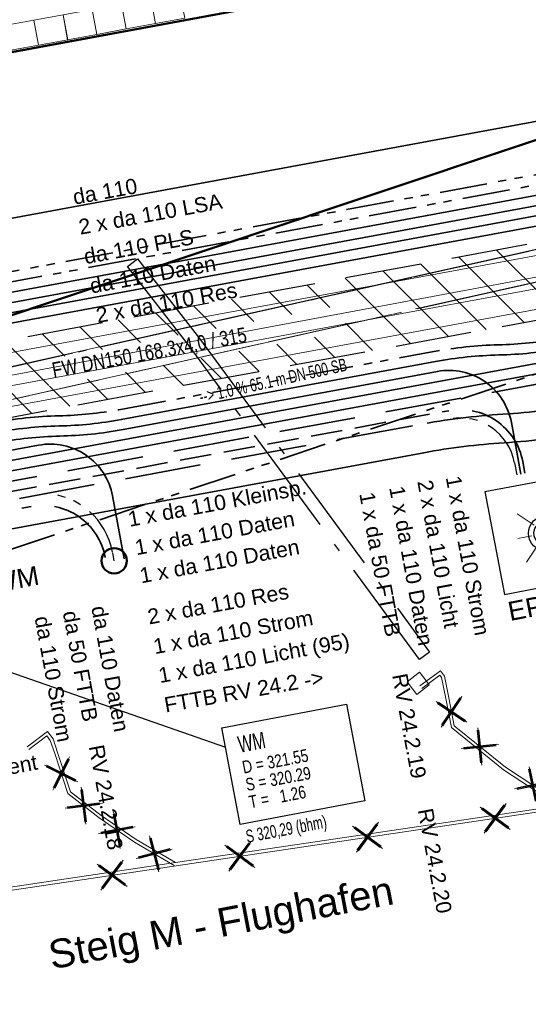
# Model space of a CAD drawing. Extents: x 3503752 to 3504470, y 5375172 to 5375556.
# Tile 38 of 77: x 3504264 to 3504272, y 5375427 to 5375442. Entities that reach past the tile are written whole.
import ezdxf

# ---------------------------------------------------------------- set-up
doc = ezdxf.new("R2010")
doc.units = 0
doc.header["$MEASUREMENT"] = 0
for name, pattern in [('1', [1.4, 0.5, -0.2, 0.5, -0.2]), ('123', [0.25001, 0.12501, -0.125]), ('140', [41.5, 15, -3.5, 15, -3.5, 1, -3.5]), ('2', [3.4, 1.2, -0.5, 1.2, -0.5]), ('202', [2.64, 1.75, -0.38, 0.13, -0.38]), ('237', [1.5, 0.75, -0.18, 0.13, -0.13, 0.13, -0.18]), ('240', [1.88, 1.25, -0.25, 0.13, -0.25]), ('39', [4.75, 4, -0.75]), ('86', [2.3751, 2.0001, -0.375])]:
    doc.linetypes.add(name, pattern=pattern)
for name, color, linetype in [('$_LISY_$_TMP', 7, 'Continuous'), ('4WB_KANALISATION', 7, 'Continuous'), ('_4WP_BAUFELD', 7, 'Continuous'), ('_4WP_FW_PLANUN', 7, 'Continuous'), ('_4WP_GRABEN', 7, 'Continuous'), ('_4WP_KANALISATIO', 7, 'Continuous'), ('_4WP_KANCAD', 7, 'Continuous'), ('_4WP_KANCAD-T', 7, 'Continuous'), ('_4WP_KONZ-BAUGRU', 7, 'Continuous'), ('_4WP_LICHT-KSR', 7, 'Continuous'), ('_4WP_LICHT-LAMPE', 7, 'Continuous'), ('_4WP_LICHT_STILL', 7, 'Continuous'), ('_4WP_STADT-DACH', 7, 'Continuous'), ('_4WP_STADT_BEW_S', 7, 'Continuous'), ('_4WP_STADT_DATEN', 7, 'Continuous'), ('_4WP_STADT_FTT3', 7, 'Continuous'), ('_4WP_STADT_KLEIN', 7, 'Continuous'), ('_4WP_STADT_LSA', 7, 'Continuous'), ('_4WP_STADT_PLS', 7, 'Continuous'), ('_4WP_STADT_RESER', 7, 'Continuous'), ('_4WP_STADT_STROM', 7, 'Continuous'), ('_4WP_STEIGBEZEIC', 7, 'Continuous'), ('_4WP_TELEKOM', 7, 'Continuous')]:
    doc.layers.add(name, color=color, linetype=linetype)
doc.styles.add('109', font='TXT', dxfattribs={"width": 0.7, "height": 0.26})
doc.styles.add('110', font='TXT', dxfattribs={"width": 0.8, "height": 0.2})
doc.styles.add('112', font='TXT', dxfattribs={"width": 0.7, "height": 0.2})
doc.styles.add('121', font='ARIAL.TTF', dxfattribs={"height": 0.24})
doc.styles.add('131', font='TXT', dxfattribs={"width": 0.7, "height": 0.2})
doc.styles.add('136', font='ARIAL.TTF', dxfattribs={"height": 0.24})
doc.styles.add('179', font='ARIAL.TTF', dxfattribs={"height": 0.24})
doc.styles.add('23', font='ARIAL.TTF', dxfattribs={"height": 0.43})
doc.styles.add('387', font='ARIAL.TTF', dxfattribs={"height": 0.24})
doc.styles.add('399', font='ARIAL.TTF', dxfattribs={"height": 0.3})
doc.styles.add('412', font='ARIAL.TTF', dxfattribs={"height": 0.24})
doc.styles.add('415', font='ARIAL.TTF', dxfattribs={"height": 0.24})
doc.styles.add('416', font='ARIAL.TTF', dxfattribs={"height": 0.24})
doc.styles.add('420', font='ARIAL.TTF', dxfattribs={"height": 0.24})
doc.styles.add('424', font='ARIAL.TTF', dxfattribs={"height": 0.24})
doc.styles.add('427', font='TXT', dxfattribs={"width": 0.8, "height": 0.24})
doc.styles.add('511', font='ARIAL.TTF', dxfattribs={"height": 0.452686})
doc.styles.add('525', font='ARIAL.TTF', dxfattribs={"height": 0.24})
doc.styles.add('535', font='ARIAL.TTF', dxfattribs={"height": 0.3})

# ---------------------------------------------------------------- blocks, each defined once
blk = doc.blocks.new('_X10')
at = {"color": 32, "linetype": 'Continuous', "lineweight": 13}
for p, q in [((-6.132, -2.353), (-7.162, -1.323)), ((-7.326, -2.574), (-8.356, -1.543)), ((-6.729, -2.463), (-7.759, -1.433)), ((-7.923, -2.684), (-8.953, -1.654)), ((-8.52, -2.794), (-9.55, -1.764)), ((-10.391, -2.337), (-10.743, -1.984)), ((-9.794, -2.226), (-10.147, -1.874)), ((-10.988, -2.447), (-11.34, -2.095)), ((-12.182, -2.667), (-12.534, -2.315)), ((-11.585, -2.557), (-11.937, -2.205)), ((-12.779, -2.778), (-13.131, -2.425)), ((-9.117, -2.904), (-9.546, -2.475)), ((-13.375, -2.888), (-13.728, -2.536)), ((-14.221, -3.456), (-14.921, -2.756)), ((-13.972, -2.998), (-14.325, -2.646)), ((-9.713, -3.015), (-10.031, -2.697)), ((-14.488, -3.897), (-15.518, -2.866)), ((-10.907, -3.235), (-11.224, -2.918)), ((-10.31, -3.125), (-10.628, -2.807)), ((-11.504, -3.345), (-11.821, -3.028)), ((-12.698, -3.566), (-13.015, -3.248)), ((-12.101, -3.456), (-12.418, -3.138)), ((-13.295, -3.676), (-13.612, -3.359)), ((-13.891, -3.786), (-14.209, -3.469))]:
    blk.add_line(p, q, dxfattribs=at)
blk = doc.blocks.new('WP_LP_1040')
at = {"color": 7, "linetype": 'Continuous', "lineweight": 25}
for p, q in [((-0.8253, 0.8253), (0.8253, 0.8253)), ((-0.8253, 0.8253), (-0.8253, -0.8253)), ((0.8253, 0.8253), (0.8253, -0.8253)), ((-0.8253, -0.8253), (0.8253, -0.8253))]:
    blk.add_line(p, q, dxfattribs=at)
at = {"color": 1, "linetype": 'Continuous', "lineweight": 13}
for p, q in [((-0.387929, 0.387937), (-0.160683, 0.16069)), ((0, 0.227246), (0, 0.454491)), ((0, 0.454491), (0, 0.227246)), ((0.160683, 0.16069), (0.387929, 0.387937)), ((0.160683, 0.16069), (0.387929, 0.387937)), ((-0.227246, 0), (-0.454491, 0)), ((-0.227246, 0), (-0.454491, 0)), ((0.227246, 0), (0.454491, 0)), ((-0.160683, -0.160683), (-0.387929, -0.387929)), ((-0.160683, -0.160683), (-0.387929, -0.387929)), ((0, -0.227246), (0, -0.454491)), ((0, -0.227246), (0, -0.454491)), ((0.160683, -0.160683), (0.387929, -0.387929)), ((0.160683, -0.160683), (0.387929, -0.387929))]:
    blk.add_line(p, q, dxfattribs=at)
at = {"color": 7, "linetype": 'Continuous', "lineweight": 25}
for radius in [0.277304, 0.190733]:
    blk.add_circle((0, 0), radius, dxfattribs=at)
at = {"color": 1, "linetype": 'Continuous', "style": '23'}
blk.add_text('K', height=0.43, dxfattribs=at).set_placement((0.11065, 0.321378))
blk = doc.blocks.new('1016')
at = {"color": 7, "linetype": 'Continuous', "lineweight": 13}
for p, q in [((0.703072, 0.277444), (1.257444, -0.276928)), ((1.257444, 0.277444), (0.703072, -0.276928))]:
    blk.add_line(p, q, dxfattribs=at)
at = {"color": 2, "linetype": 'Continuous', "lineweight": 25}
for p, q in [((1.212401, 0.25319), (0.727326, -0.231885)), ((0.727326, 0.232401), (1.212401, -0.252674)), ((0.748114, 0.25319), (1.23319, -0.231885)), ((1.23319, 0.232401), (0.748114, -0.252674))]:
    blk.add_line(p, q, dxfattribs=at)
blk = doc.blocks.new('3203')
at = {"color": 1, "linetype": 'Continuous', "lineweight": 18}
for p, q in [((-0.2345, 0.2), (0.2345, 0.2)), ((-0.2345, -0.199999), (-0.2345, 0.2)), ((0.2345, 0.2), (0.2345, -0.199999)), ((-0.2345, -0.199999), (0.2345, -0.199999))]:
    blk.add_line(p, q, dxfattribs=at)

msp = doc.modelspace()

# ---------------------------------------------------------------- linework, layer by layer
at = {"layer": '4WB_KANALISATION', "color": 7, "linetype": '39', "lineweight": 18}
for p, q in [((3504219.207, 5375426.765), (3504281.18, 5375440.642)), ((3504219.317, 5375426.277), (3504281.29, 5375440.154))]:
    msp.add_line(p, q, dxfattribs=at)
at = {"layer": '4WB_KANALISATION', "color": 7, "linetype": '86', "lineweight": 18}
msp.add_line((3504219.24, 5375426.26), (3504281.26, 5375440.15), dxfattribs=at)
at = {"layer": '4WB_KANALISATION', "color": 7, "linetype": '140', "lineweight": 18}
msp.add_polyline3d([(3504219.17, 5375426.76, 0), (3504274.664, 5375439.191, 0), (3504281.21, 5375440.65, 0)], dxfattribs=at)
at = {"layer": '_4WP_BAUFELD', "color": 91, "linetype": 'Continuous', "lineweight": 50}
msp.add_lwpolyline([(3504215.375, 5375431.78), (3504219.033, 5375426.922, 0.322461), (3504225.728, 5375424.841), (3504278.413, 5375442.446)], format="xyb", dxfattribs=at)
at = {"layer": '_4WP_BAUFELD', "color": 91, "linetype": '237', "lineweight": 35}
msp.add_lwpolyline([(3504216.238, 5375424.816, 0.322461), (3504226.837, 5375421.522), (3504280.797, 5375439.552)], format="xyb", dxfattribs=at)
at = {"layer": '_4WP_FW_PLANUN', "color": 7, "linetype": 'Continuous', "lineweight": 18}
for points in [[(3504289.17, 5375436.57), (3504279.422, 5375434.767), (3504278.511, 5375439.7), (3504235.305, 5375431.72), (3504235.697, 5375429.593), (3504233.731, 5375429.23), (3504233.338, 5375431.356), (3504198.081, 5375424.844)], [(3504289.229, 5375436.255), (3504279.165, 5375434.394), (3504278.254, 5375439.328), (3504235.692, 5375431.368), (3504236.07, 5375429.337), (3504233.474, 5375428.857), (3504233.081, 5375430.984), (3504197.829, 5375424.472)], [(3504289.264, 5375436.063), (3504279.009, 5375434.167), (3504278.098, 5375439.1), (3504235.905, 5375431.307), (3504236.297, 5375429.18), (3504233.318, 5375428.63), (3504232.925, 5375430.756), (3504197.675, 5375424.245)], [(3504289.323, 5375435.749), (3504278.753, 5375433.794), (3504277.841, 5375438.728), (3504236.277, 5375431.05), (3504236.67, 5375428.924), (3504233.061, 5375428.257), (3504232.668, 5375430.384), (3504197.423, 5375423.873)]]:
    msp.add_lwpolyline(points, dxfattribs=at)
at = {"layer": '_4WP_GRABEN', "color": 21, "linetype": '2', "lineweight": 25}
for points in [[(3504278.669, 5375439.931), (3504235.089, 5375431.881), (3504235.485, 5375429.74), (3504233.877, 5375429.443), (3504233.481, 5375431.584), (3504198.221, 5375425.071)], [(3504229.705, 5375424.937), (3504228.86, 5375429.51), (3504232.519, 5375430.186), (3504232.915, 5375428.045), (3504236.883, 5375428.777), (3504236.487, 5375430.919), (3504277.707, 5375438.533)]]:
    msp.add_lwpolyline(points, dxfattribs=at)
at = {"layer": '_4WP_KANCAD', "color": 7, "linetype": '240', "lineweight": 18}
msp.add_lwpolyline([(3504242.733, 5375431.521), (3504281.29, 5375440.154), (3504281.18, 5375440.642), (3504219.207, 5375426.765)], dxfattribs=at)
at = {"layer": '_4WP_KANCAD-T', "color": 1, "linetype": 'Continuous', "lineweight": 25}
msp.add_line((3504263.707, 5375432.002), (3504267.232, 5375430.771), dxfattribs=at)
at = {"layer": '_4WP_KANCAD-T', "color": 7, "linetype": 'Continuous', "lineweight": 18}
msp.add_lwpolyline([(3504267.174, 5375431.076), (3504269.139, 5375431.449), (3504269.428, 5375429.922), (3504267.463, 5375429.549), (3504267.174, 5375431.076)], dxfattribs=at)
at = {"layer": '_4WP_KANCAD-T', "color": 1, "linetype": 'Continuous', "lineweight": 25}
msp.add_lwpolyline([(3504267.174, 5375431.076), (3504269.139, 5375431.449), (3504269.428, 5375429.922), (3504267.463, 5375429.549), (3504267.174, 5375431.076)], dxfattribs=at)
at = {"layer": '_4WP_KONZ-BAUGRU', "color": 1, "linetype": 'Continuous', "lineweight": 50}
msp.add_line((3504206.953, 5375431.219), (3504286.934, 5375445.993), dxfattribs=at)
at = {"layer": '_4WP_KONZ-BAUGRU', "color": 1, "linetype": 'Continuous', "lineweight": 13}
msp.add_line((3504286.193, 5375445.866), (3504207.614, 5375431.351), dxfattribs=at)
at = {"layer": '_4WP_LICHT-KSR', "color": 190, "linetype": '1', "lineweight": 35}
msp.add_line((3504258.944, 5375433.895), (3504270.754, 5375436.076), dxfattribs=at)
at = {"layer": '_4WP_LICHT-KSR', "color": 190, "linetype": '2', "lineweight": 35}
msp.add_lwpolyline([(3504270.754, 5375436.076, -0.414214), (3504271.919, 5375435.274), (3504271.953, 5375435.089)], format="xyb", dxfattribs=at)
at = {"layer": '_4WP_LICHT_STILL', "color": 250, "linetype": '202', "lineweight": 25}
msp.add_lwpolyline([(3504270.289, 5375432.151), (3504266.66, 5375437.096), (3504265.688, 5375438.349), (3504265.846, 5375438.471), (3504266.82, 5375437.216), (3504270.451, 5375432.269), (3504270.289, 5375432.151)], dxfattribs=at)
at = {"layer": '_4WP_LICHT_STILL', "color": 190, "linetype": 'Continuous', "lineweight": 18}
for points in [[(3504294.842, 5375433.173), (3504272.483, 5375429.847), (3504266.446, 5375428.949), (3504260.389, 5375428.048), (3504254.786, 5375427.214), (3504254.319, 5375427.204), (3504254.224, 5375427.202), (3504251.81, 5375427.152), (3504249.061, 5375426.907), (3504247.306, 5375426.723), (3504240.48, 5375426.007), (3504236.082, 5375425.546), (3504226.538, 5375424.571)], [(3504272.483, 5375429.847), (3504271.618, 5375430.414), (3504270.793, 5375431.08), (3504270.704, 5375431.538), (3504270.64, 5375431.87), (3504270.614, 5375431.905), (3504270.328, 5375431.695)], [(3504266.446, 5375428.949), (3504265.824, 5375429.313), (3504265.27, 5375429.693), (3504264.79, 5375430.067), (3504264.586, 5375430.685), (3504264.515, 5375430.9), (3504264.426, 5375431.018), (3504264.104, 5375430.774)]]:
    msp.add_lwpolyline(points, dxfattribs=at)
at = {"layer": '_4WP_LICHT_STILL', "color": 255, "linetype": 'Continuous', "lineweight": 13}
for points in [[(3504294.86, 5375433.125), (3504272.49, 5375429.798), (3504266.453, 5375428.9), (3504260.396, 5375427.999), (3504254.79, 5375427.164), (3504254.32, 5375427.154), (3504254.225, 5375427.152), (3504251.813, 5375427.102), (3504249.066, 5375426.857), (3504247.311, 5375426.673), (3504240.485, 5375425.957), (3504236.087, 5375425.496), (3504226.642, 5375424.531)], [(3504272.51, 5375429.889), (3504271.647, 5375430.454), (3504270.839, 5375431.107), (3504270.753, 5375431.548), (3504270.687, 5375431.891), (3504270.624, 5375431.975), (3504270.298, 5375431.735)], [(3504264.134, 5375430.734), (3504264.416, 5375430.948), (3504264.47, 5375430.876), (3504264.539, 5375430.669), (3504264.747, 5375430.037), (3504265.24, 5375429.653), (3504265.797, 5375429.271), (3504266.421, 5375428.906)]]:
    msp.add_lwpolyline(points, dxfattribs=at)
at = {"layer": '_4WP_LICHT_STILL', "color": 190, "linetype": 'Continuous', "lineweight": 18}
msp.add_polyline3d([(3504270.291, 5375431.951, 0), (3504270.368, 5375431.853, 0), (3504270.444, 5375431.754, 0), (3504270.247, 5375431.601, 0), (3504270.094, 5375431.798, 0), (3504270.291, 5375431.951, 0), (3504270.291, 5375431.951, 0)], dxfattribs=at)
at = {"layer": '_4WP_STADT-DACH', "color": 1, "linetype": 'Continuous', "lineweight": 50}
msp.add_circle((3504265.477, 5375433.709), 0.2, dxfattribs=at)
at = {"layer": '_4WP_STADT_BEW_S', "color": 142, "linetype": 'Continuous', "lineweight": 35}
msp.add_lwpolyline([(3504282.846, 5375438.078), (3504280.231, 5375438.188, 0.156355), (3504279.642, 5375438.027), (3504278.801, 5375437.477, 0.059682), (3504278.518, 5375437.241, -0.159577), (3504277.179, 5375436.511), (3504273.015, 5375435.741, -0.030177), (3504271.624, 5375435.57, 0.02975), (3504270.359, 5375435.413), (3504259.074, 5375433.329), (3504256.994, 5375432.701), (3504255.757, 5375432.472), (3504255.194, 5375432.165), (3504245.628, 5375430.398, -0.062275), (3504244.241, 5375430.317, 0.062994), (3504243.064, 5375430.25), (3504238.611, 5375429.427, 0.133184), (3504237.677, 5375428.979, -0.13319), (3504236.743, 5375428.53), (3504233.134, 5375427.864, -0.104436)], format="xyb", dxfattribs=at)
at = {"layer": '_4WP_STADT_DATEN', "color": 7, "linetype": 'Continuous', "lineweight": 35}
msp.add_lwpolyline([(3504189.384, 5375423.998), (3504199.903, 5375425.968), (3504278.98, 5375440.575), (3504281.835, 5375437.737), (3504281.855, 5375437.358), (3504281.78, 5375437.282)], dxfattribs=at)
for points in [[(3504281.126, 5375437.149), (3504279.859, 5375438.409), (3504272.541, 5375437.057, -0.039937), (3504271.543, 5375436.954, 0.039935), (3504270.545, 5375436.851), (3504265.588, 5375435.936, -0.040223), (3504264.608, 5375435.835, 0.039663), (3504263.592, 5375435.73), (3504258.967, 5375434.875)], [(3504257.816, 5375434.5), (3504263.621, 5375435.572, -0.039891), (3504264.618, 5375435.675, 0.039982), (3504265.617, 5375435.778), (3504270.574, 5375436.694, -0.414214), (3504271.739, 5375435.892), (3504271.889, 5375435.077)], [(3504257.845, 5375434.343), (3504264.286, 5375435.532, -0.414215), (3504265.451, 5375434.731), (3504265.634, 5375433.738)]]:
    msp.add_lwpolyline(points, format="xyb", dxfattribs=at)
at = {"layer": '_4WP_STADT_FTT3', "color": 1, "linetype": '123', "lineweight": 25}
msp.add_line((3504265.477, 5375433.709), (3504265.452, 5375433.844), dxfattribs=at)
at = {"layer": '_4WP_STADT_FTT3', "color": 1, "linetype": '2', "lineweight": 35}
msp.add_lwpolyline([(3504258.968, 5375433.767), (3504270.277, 5375435.856, -0.029944), (3504271.604, 5375436.02, 0.029945), (3504272.931, 5375436.183), (3504277.097, 5375436.953, 0.159698), (3504278.191, 5375437.55, -0.081228), (3504278.703, 5375437.942, -0.027273), (3504278.901, 5375438.035)], format="xyb", dxfattribs=at)
at = {"layer": '_4WP_STADT_FTT3', "color": 1, "linetype": '237', "lineweight": 25}
for points in [[(3504270.778, 5375435.948, -0.414213), (3504271.791, 5375435.251), (3504271.825, 5375435.065)], [(3504265.452, 5375433.844, 0.349763), (3504264.389, 5375434.768)]]:
    msp.add_lwpolyline(points, format="xyb", dxfattribs=at)
at = {"layer": '_4WP_STADT_KLEIN', "color": 3, "linetype": '237', "lineweight": 35}
msp.add_lwpolyline([(3504257.766, 5375434.652), (3504258.927, 5375435.031), (3504263.565, 5375435.887, -0.039828), (3504264.611, 5375435.995, 0.039592), (3504265.55, 5375436.091), (3504270.516, 5375437.008, -0.039663), (3504271.532, 5375437.114, 0.040224), (3504272.512, 5375437.214), (3504279.913, 5375438.582), (3504281.239, 5375437.263)], format="xyb", dxfattribs=at)
at = {"layer": '_4WP_STADT_LSA', "color": 7, "linetype": '237', "lineweight": 35}
for points in [[(3504189.327, 5375424.3), (3504191.903, 5375424.776, 0.043992), (3504192.916, 5375425.053, -0.042289), (3504193.884, 5375425.322), (3504199.815, 5375426.44), (3504279.141, 5375441.093), (3504282.251, 5375438), (3504282.287, 5375437.325), (3504282.014, 5375437.049)], [(3504281.936, 5375437.127), (3504282.175, 5375437.367), (3504282.148, 5375437.877), (3504279.087, 5375440.92), (3504199.844, 5375426.283), (3504193.914, 5375425.157, 0.018793), (3504192.938, 5375424.933, -0.019765), (3504191.918, 5375424.702), (3504189.341, 5375424.226)]]:
    msp.add_lwpolyline(points, format="xyb", dxfattribs=at)
at = {"layer": '_4WP_STADT_PLS', "color": 7, "linetype": 'Continuous', "lineweight": 35}
msp.add_lwpolyline([(3504189.356, 5375424.143), (3504199.873, 5375426.126), (3504279.034, 5375440.748), (3504281.991, 5375437.807), (3504282.015, 5375437.366), (3504281.856, 5375437.206)], dxfattribs=at)
at = {"layer": '_4WP_STADT_RESER', "color": 7, "linetype": 'Continuous', "lineweight": 35}
for points in [[(3504189.416, 5375423.855), (3504199.932, 5375425.811), (3504278.927, 5375440.403), (3504281.731, 5375437.614), (3504281.743, 5375437.401), (3504281.702, 5375437.36)], [(3504257.939, 5375433.831), (3504258.873, 5375434.207), (3504279.317, 5375437.983), (3504279.715, 5375437.667)]]:
    msp.add_lwpolyline(points, dxfattribs=at)
for points in [[(3504189.438, 5375423.71, 0), (3504278.874, 5375440.23, 0), (3504280.688, 5375438.426, 0), (3504280.561, 5375437.844, 0), (3504280.396, 5375437.677, 0)], [(3504279.727, 5375437.658, 0), (3504279.355, 5375438.157, 0), (3504258.836, 5375434.367, 0), (3504257.925, 5375433.91, 0)]]:
    msp.add_polyline3d(points, dxfattribs=at)
at = {"layer": '_4WP_STADT_STROM', "color": 3, "linetype": '2', "lineweight": 35}
msp.add_lwpolyline([(3504279.629, 5375437.558), (3504279.301, 5375437.818), (3504258.915, 5375434.052)], dxfattribs=at)
msp.add_lwpolyline([(3504259.006, 5375433.611), (3504264.17, 5375434.565, -0.414214), (3504265.335, 5375433.763)], format="xyb", dxfattribs=at)
at = {"layer": '_4WP_TELEKOM', "color": 114, "linetype": 'Continuous', "lineweight": 35}
msp.add_lwpolyline([(3504172.216, 5375460.701), (3504172.221, 5375460.847, -0.403893), (3504173.222, 5375461.81), (3504186.325, 5375461.787, -0.35713), (3504187.304, 5375460.983), (3504193.469, 5375430.095, -0.033762), (3504193.462, 5375427.377, 0.490271), (3504194.641, 5375426.324), (3504275.505, 5375441.26), (3504280.071, 5375443.291), (3504283.631, 5375443.968), (3504285.036, 5375443.746), (3504289.29, 5375444.556), (3504294.357, 5375442.932), (3504294.578, 5375442.922)], format="xyb", dxfattribs=at)

# ---------------------------------------------------------------- block references
at = {"layer": '$_LISY_$_TMP', "color": 7, "rotation": 10.46543884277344}
for p in [(3504266.322, 5375442.419), (3504265.399, 5375442.249), (3504265.86, 5375442.334), (3504264.477, 5375442.079), (3504264.938, 5375442.164), (3504264.016, 5375441.993)]:
    msp.add_blockref('3203', p, dxfattribs=at)
at = {"layer": '$_LISY_$_TMP', "color": 7, "xscale": 0.75, "yscale": 0.75}
for p, rotation in [((3504270.936, 5375430.606), 100.9968475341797), ((3504271.815, 5375430.319), 141.0870025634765), ((3504264.412, 5375431.051), 288.2679084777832), ((3504272.694, 5375429.769), 146.7555084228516), ((3504264.414, 5375430.297), 322.0754493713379), ((3504272.211, 5375429.756), 188.4606674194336), ((3504264.913, 5375429.878), 325.552989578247), ((3504270.199, 5375429.457), 188.4606674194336), ((3504265.474, 5375429.46), 329.663410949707), ((3504268.187, 5375429.157), 188.4606674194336), ((3504266.171, 5375428.858), 188.4609008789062)]:
    msp.add_blockref('1016', p, dxfattribs=dict(at, rotation=rotation))
at = {"layer": '_4WP_GRABEN'}
msp.add_blockref('_X10', (3504278.669, 5375439.931), dxfattribs=at)
at = {"layer": '_4WP_LICHT-LAMPE', "color": 7, "rotation": 10.77300109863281}
msp.add_blockref('WP_LP_1040', (3504272.287, 5375434.143), dxfattribs=at)

# ---------------------------------------------------------------- texts
at = {"layer": '_4WP_FW_PLANUN', "color": 7, "linetype": 'Continuous', "style": '427', "width": 0.8}
msp.add_text('FW DN150 168.3x4,0 / 315', height=0.24, rotation=10.4655, dxfattribs=at).set_placement((3504264.523, 5375436.595))
at = {"layer": '_4WP_KANALISATIO', "color": 7, "linetype": 'Continuous', "style": '136'}
msp.add_text('UK Fundament', height=0.24, rotation=10.737, dxfattribs=at).set_placement((3504262.069, 5375430.001))
at = {"layer": '_4WP_KANALISATIO', "color": 1, "linetype": 'Continuous', "style": '131', "width": 0.7}
msp.add_text('S 320,29 (bhm)', height=0.2, rotation=10.7963, dxfattribs=at).set_placement((3504267.574, 5375429.261))
at = {"layer": '_4WP_KANCAD-T', "color": 7, "linetype": 'Continuous', "style": '112', "width": 0.7}
msp.add_text('--> 1.0 % 65.1 m DN 500 SB', height=0.2, rotation=12.6215, dxfattribs=at).set_placement((3504266.843, 5375436.192))
at = {"layer": '_4WP_KANCAD-T', "color": 1, "linetype": 'Continuous'}
for s, height, style, width, p in [('WM', 0.26, '109', 0.7, (3504267.456, 5375430.68)), ('D = 321.55', 0.2, '110', 0.8, (3504267.518, 5375430.352)), ('S = 320.29', 0.2, '110', 0.8, (3504267.57, 5375430.077)), ('T =   1.26', 0.2, '110', 0.8, (3504267.622, 5375429.802))]:
    msp.add_text(s, height=height, rotation=10.737, dxfattribs=dict(at, style=style, width=width)).set_placement(p)
at = {"layer": '_4WP_LICHT-KSR', "color": 190, "linetype": 'Continuous', "style": '387'}
for s, rotation, p in [('2 x da 110 Licht', 280.4654, (3504270.256, 5375434.959)), ('1 x da 110 Licht (95)', 10.4655, (3504266.2, 5375431.78))]:
    msp.add_text(s, height=0.24, rotation=rotation, dxfattribs=at).set_placement(p)
at = {"layer": '_4WP_LICHT-LAMPE', "color": 190, "linetype": 'Continuous', "style": '399'}
msp.add_text('EP18 F1', height=0.3, rotation=10.9801, dxfattribs=at).set_placement((3504271.719, 5375432.758))
at = {"layer": '_4WP_STADT-DACH', "color": 20, "linetype": 'Continuous', "style": '535'}
msp.add_text('WM', height=0.3, rotation=10.6486, dxfattribs=at).set_placement((3504263.582, 5375433.2))
at = {"layer": '_4WP_STADT_DATEN', "color": 7, "linetype": 'Continuous'}
for s, rotation, style, p in [('da 110 Daten', 10.4654, '415', (3504265.119, 5375437.923)), ('1 x da 110 Daten', 280.4654, '412', (3504269.812, 5375434.864)), ('1 x da 110 Daten', 10.4655, '412', (3504265.828, 5375433.796)), ('1 x da 110 Daten', 10.4655, '412', (3504265.904, 5375433.353)), ('da 110 Daten', 280.4654, '412', (3504265.115, 5375432.974))]:
    msp.add_text(s, height=0.24, rotation=rotation, dxfattribs=dict(at, style=style)).set_placement(p)
at = {"layer": '_4WP_STADT_FTT3', "color": 1, "linetype": 'Continuous', "style": '121'}
for s, rotation, p in [('1 x da 50 FTTB', 280.4654, (3504269.341, 5375434.767)), ('da 50 FTTB', 280.4654, (3504264.666, 5375432.896)), ('FTTB RV 24.2 ->', 10.0084, (3504266.29, 5375431.315)), ('RV 24.2.19', 280.5567, (3504269.859, 5375431.906)), ('RV 24.2.18', 280.5567, (3504265.076, 5375430.782)), ('RV 24.2.20', 280.5567, (3504270.263, 5375429.78))]:
    msp.add_text(s, height=0.24, rotation=rotation, dxfattribs=at).set_placement(p)
at = {"layer": '_4WP_STADT_KLEIN', "color": 7, "linetype": 'Continuous', "style": '412'}
msp.add_text('1 x da 110 Kleinsp.', height=0.24, rotation=10.4655, dxfattribs=at).set_placement((3504265.72, 5375434.244))
at = {"layer": '_4WP_STADT_LSA', "color": 7, "linetype": 'Continuous', "style": '525'}
msp.add_text('2 x da 110 LSA', height=0.24, rotation=10.4654, dxfattribs=at).set_placement((3504264.943, 5375438.85))
at = {"layer": '_4WP_STADT_PLS', "color": 7, "linetype": 'Continuous', "style": '424'}
msp.add_text('da 110 PLS', height=0.24, rotation=10.4654, dxfattribs=at).set_placement((3504265.025, 5375438.386))
at = {"layer": '_4WP_STADT_RESER', "color": 7, "linetype": 'Continuous', "style": '416'}
for rotation, p in [(10.4654, (3504265.216, 5375437.457)), (10.4655, (3504266.029, 5375432.704))]:
    msp.add_text('2 x da 110 Res', height=0.24, rotation=rotation, dxfattribs=at).set_placement(p)
at = {"layer": '_4WP_STADT_STROM', "color": 7, "linetype": 'Continuous', "style": '179'}
for s, rotation, p in [('1 x da 110 Strom', 280.4654, (3504270.704, 5375435.024)), ('da 110 Strom', 280.4654, (3504264.221, 5375432.813)), ('1 x da 110 Strom', 10.4655, (3504266.119, 5375432.236))]:
    msp.add_text(s, height=0.24, rotation=rotation, dxfattribs=at).set_placement(p)
at = {"layer": '_4WP_STEIGBEZEIC', "color": 250, "linetype": 'Continuous', "style": '511'}
msp.add_text('Steig M - Flughafen', height=0.45269, rotation=10.79, dxfattribs=at).set_placement((3504264.492, 5375427.265))
at = {"layer": '_4WP_TELEKOM', "color": 255, "linetype": 'Continuous', "style": '420'}
msp.add_text('da 110', height=0.24, rotation=10.4654, dxfattribs=at).set_placement((3504264.851, 5375439.323))

doc.saveas('drawing.dxf')
